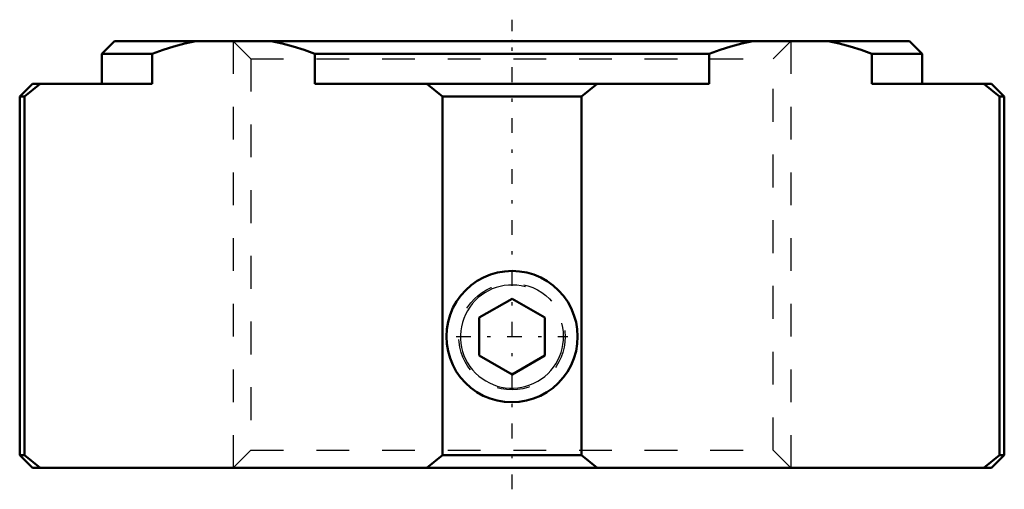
# Model space of a CAD drawing. Header units: millimetres. Extents: x -15 to 15, y -13.7 to 0.7.
import ezdxf

# ---------------------------------------------------------------- set-up
doc = ezdxf.new("R2010")
doc.units = ezdxf.units.MM
doc.linetypes.add('Center', pattern=[1.5, 0.45, -0.5, 0.05, -0.5])
doc.linetypes.add('Dashed', pattern=[2, 1, -1])
for name, color, linetype, lineweight in [('2d ConnectionPoints', 7, 'Continuous', 50), ('AM_0', 7, 'Continuous', 50), ('AM_5', 3, 'Continuous', 25), ('AM_7', 7, 'Center', 25), ('AM_9', 6, 'Dashed', 25)]:
    doc.layers.add(name, color=color, linetype=linetype, lineweight=lineweight)

msp = doc.modelspace()

# ---------------------------------------------------------------- linework, layer by layer
at = {"layer": '2d ConnectionPoints'}
msp.add_point((0, 0), dxfattribs=at)
at = {"layer": 'AM_0'}
for p, q in [((-12.11, 0), (12.11, 0)), ((-12.11, 0), (-12.5, -0.39)), ((12.5, -0.39), (12.11, 0)), ((-12.5, -0.39), (-12.5, -1.3)), ((-12.5, -0.39), (-10.96, -0.39)), ((-10.96, -0.39), (-10.96, -1.3)), ((-6.01, -0.39), (6.01, -0.39)), ((-6.01, -1.3), (-6.01, -0.39)), ((6.01, -0.39), (6.01, -1.3)), ((10.96, -0.39), (12.5, -0.39)), ((10.96, -1.3), (10.96, -0.39)), ((12.5, -1.3), (12.5, -0.39)), ((-14.61, -1.3), (-15, -1.69)), ((-14.378, -1.3), (-14.849, -1.69)), ((-14.61, -1.3), (-10.96, -1.3)), ((6.01, -1.3), (-6.01, -1.3)), ((-2.121, -1.69), (-2.592, -1.3)), ((2.592, -1.3), (2.121, -1.69)), ((10.96, -1.3), (14.61, -1.3)), ((14.849, -1.69), (14.378, -1.3)), ((15, -1.69), (14.61, -1.3)), ((-15, -1.69), (-15, -12.61)), ((-15, -1.69), (-14.849, -1.69)), ((-14.849, -1.69), (-14.849, -12.61)), ((-2.121, -1.69), (2.121, -1.69)), ((-2.121, -12.61), (-2.121, -1.69)), ((2.121, -1.69), (2.121, -12.61)), ((14.849, -1.69), (15, -1.69)), ((14.849, -12.61), (14.849, -1.69)), ((15, -12.61), (15, -1.69)), ((0, -7.845), (-1, -8.423)), ((1, -8.423), (0, -7.845)), ((-1, -9.577), (-1, -8.423)), ((1, -9.577), (1, -8.423)), ((-1, -9.577), (0, -10.155)), ((0, -10.155), (1, -9.577)), ((-15, -12.61), (-14.61, -13)), ((-15, -12.61), (-14.849, -12.61)), ((-14.849, -12.61), (-14.378, -13)), ((-2.592, -13), (-2.121, -12.61)), ((-2.121, -12.61), (2.121, -12.61)), ((2.121, -12.61), (2.592, -13)), ((14.378, -13), (14.849, -12.61)), ((14.61, -13), (15, -12.61)), ((14.849, -12.61), (15, -12.61)), ((-14.61, -13), (14.61, -13))]:
    msp.add_line(p, q, dxfattribs=at)
for points in [[(-9.637, 0), (-9.97, -0.072), (-10.302, -0.162), (-10.632, -0.268), (-10.96, -0.39)], [(-6.01, -0.39), (-6.337, -0.269), (-6.666, -0.163), (-6.999, -0.073), (-7.334, 0)], [(7.334, 0), (7, -0.072), (6.669, -0.162), (6.338, -0.268), (6.01, -0.39)], [(10.96, -0.39), (10.634, -0.269), (10.305, -0.163), (9.972, -0.073), (9.637, 0)], [(0, -11), (0.223, -10.987), (0.444, -10.95), (0.659, -10.888), (0.865, -10.803), (1.061, -10.695), (1.243, -10.567), (1.41, -10.418), (1.561, -10.25), (1.691, -10.068), (1.8, -9.871), (1.887, -9.663), (1.95, -9.446), (1.987, -9.225), (2, -9.001), (1.988, -8.777), (1.95, -8.557), (1.889, -8.343), (1.804, -8.137), (1.697, -7.942), (1.568, -7.759), (1.42, -7.592), (1.253, -7.442), (1.07, -7.31), (0.874, -7.201), (0.666, -7.114), (0.449, -7.051), (0.227, -7.013), (0, -7), (-0.223, -7.013), (-0.444, -7.05), (-0.659, -7.112), (-0.865, -7.197), (-1.061, -7.305), (-1.243, -7.433), (-1.41, -7.582), (-1.561, -7.75), (-1.691, -7.932), (-1.8, -8.129), (-1.887, -8.337), (-1.95, -8.554), (-1.987, -8.775), (-2, -8.999), (-1.988, -9.223), (-1.95, -9.443), (-1.889, -9.657), (-1.804, -9.863), (-1.697, -10.058), (-1.568, -10.241), (-1.42, -10.408), (-1.253, -10.558), (-1.07, -10.69), (-0.874, -10.799), (-0.666, -10.886), (-0.449, -10.949), (-0.227, -10.987), (0, -11)]]:
    msp.add_lwpolyline(points, dxfattribs=at)
at = {"layer": 'AM_5', "linetype": 'Dashed'}
for p, q in [((-8.5, 0), (-8.5, -13)), ((8.5, 0), (8.5, -13))]:
    msp.add_line(p, q, dxfattribs=at)
msp.add_arc((0, -9), 2, 75, 15, dxfattribs=at)
at = {"layer": 'AM_5'}
msp.add_arc((0, -9), 1.571, 75, 15, dxfattribs=at)
at = {"layer": 'AM_7'}
for p, q in [((0, -13.65), (0, 0.65)), ((-1.702, -9), (1.702, -9))]:
    msp.add_line(p, q, dxfattribs=at)
at = {"layer": 'AM_9'}
for p, q in [((-8.5, 0), (-7.958, -0.541)), ((7.958, -0.541), (8.5, 0)), ((-7.958, -0.541), (-7.958, -12.459)), ((-7.958, -0.541), (7.958, -0.541)), ((7.958, -12.459), (7.958, -0.541)), ((-7.958, -12.459), (-8.5, -13)), ((-7.958, -12.459), (7.958, -12.459)), ((8.5, -13), (7.958, -12.459))]:
    msp.add_line(p, q, dxfattribs=at)
msp.add_circle((0, -9), 1.621, dxfattribs=at)

doc.saveas('drawing.dxf')
